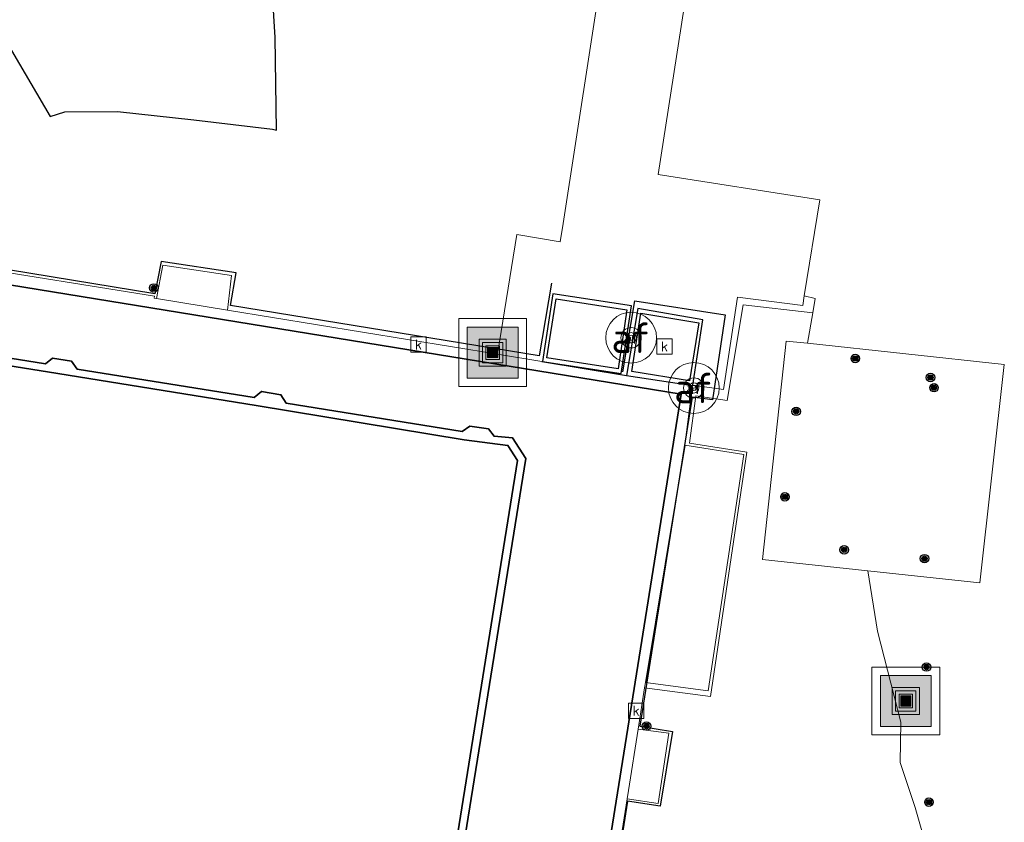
# Model space of a CAD drawing. Header units: metres. Extents: x 197147 to 199131, y 355511 to 356703.
# Tile 186 of 225: x 198532 to 198561, y 356106 to 356130. Entities that reach past the tile are written whole.
import ezdxf
from ezdxf.enums import TextEntityAlignment as Align

# ---------------------------------------------------------------- set-up
doc = ezdxf.new("R2010")
doc.units = ezdxf.units.M
for name, color, linetype, lineweight in [('B-WE-GK-KADEMUUR-G', 252, 'Continuous', 35), ('B-WE-GR-GRAS_KRUIDENRIJK-G', 252, 'Continuous', 18), ('B-WE-GR-GROENVOORZIENING-G', 252, 'Continuous', 18), ('B-WE-OG-BEBOUWING_OVERIG-G', 252, 'Continuous', 18), ('B-WE-OG-TERREIN_ERF-G', 252, 'Continuous', 18), ('B-WE-RI-GWA_KOLK-S', 252, 'Continuous', 25), ('B-WE-VH-ONVERHARD-G', 252, 'Continuous', 18), ('B-WE-VH-VERHARDING_BETON-G', 252, 'Continuous', 18), ('B-WE-VH-VERHARDING_BETONSTRAATSTEEN-G', 252, 'Continuous', 18), ('B-WE-VH-VERHARDING_OPEN-G', 252, 'Continuous', 18), ('B-WE-VH-VERHARDING_TEGEL-G', 252, 'Continuous', 18), ('B-WE-VW-AFSLUITPAAL-S', 253, 'Continuous', 25), ('B-WE-VW-AFSLUITPAAL-S @ 0.05', 253, 'Continuous', 25), ('B-WE-VW-AFSLUITPAAL-S @ 0.1', 253, 'Continuous', 25), ('B-WE-VW-AFSLUITPAAL-S @ 0.2', 253, 'Continuous', 25), ('B-WE-VW-AFSLUITPAAL-S @ 0.5 (1)', 253, 'Continuous', 25), ('B-WE-VW-AFSLUITPAAL-S @ 0.5 (2)', 253, 'Continuous', 25), ('X-XX-AL-ALGEMEEN-G', 7, 'Continuous', 18), ('X-XX-AL-ALGEMEEN-S', 7, 'Continuous', 25), ('X-XX-AL-ALGEMEEN-S @ 0.05', 7, 'Continuous', 25), ('X-XX-AL-ALGEMEEN-S @ 0.1', 7, 'Continuous', 25), ('X-XX-AL-ALGEMEEN-S @ 0.2', 7, 'Continuous', 25), ('X-XX-AL-ALGEMEEN-S @ 0.5 (1)', 7, 'Continuous', 25), ('X-XX-AL-ALGEMEEN-S @ 0.5 (2)', 7, 'Continuous', 25)]:
    doc.layers.add(name, color=color, linetype=linetype, lineweight=lineweight)
for name, color, linetype in [('B-WE-IE-MEUBILAIR_WEGMEUBILAIR-S', 252, 'Continuous'), ('B-WE-IE-MEUBILAIR_WEGMEUBILAIR-S @ 0.05', 252, 'Continuous'), ('B-WE-IE-MEUBILAIR_WEGMEUBILAIR-S @ 0.1', 252, 'Continuous'), ('B-WE-IE-MEUBILAIR_WEGMEUBILAIR-S @ 0.2', 252, 'Continuous'), ('B-WE-IE-MEUBILAIR_WEGMEUBILAIR-S @ 0.5 (1)', 252, 'Continuous'), ('B-WE-IE-MEUBILAIR_WEGMEUBILAIR-S @ 0.5 (2)', 252, 'Continuous'), ('B-WE-IE-TERREINAFSCHEIDING_KUNSTMATIG_HEKWERK-G', 252, 'IE-TERREINAFSCHEIDING-KUNSTMATIG'), ('B-WE-IE-TERREINAFSCHEIDING_KUNSTMATIG_MUUR-G', 252, 'IE-TERREINAFSCHEIDING-KUNSTMATIG-DICHT'), ('B-WE-OG-BEBOUWING_OVERIG-GV', 252, 'Continuous'), ('B-WE-VH-GOOT-G', 253, 'Continuous')]:
    doc.layers.add(name, color=color, linetype=linetype)
doc.styles.add('NLCS-ISO', font='NLCS-ISO.ttf')
doc.styles.add('NLCS-ISO-M-T18', font='NLCS-ISO.ttf', dxfattribs={"height": 1.8})
doc.linetypes.add('IE-TERREINAFSCHEIDING-KUNSTMATIG', pattern='A,4,[82,NLCS.SHX,S=0.75,R=90,X=0,Y=0],4,-2', length=10)
doc.linetypes.add('IE-TERREINAFSCHEIDING-KUNSTMATIG-DICHT', pattern='A,8,-1,[82,NLCS.SHX,S=0.75,R=90,X=0,Y=0],-1', length=10)

# ---------------------------------------------------------------- blocks, each defined once
blk = doc.blocks.new('SIE-WEG_AFVALBAK-SO')
at = {"linetype": 'ByBlock', "lineweight": 18}
h = blk.add_hatch(color=0, dxfattribs=at)
h.dxf.hatch_style = 1
h.paths.add_polyline_path([(-1.5, -1.5), (1.5, -1.5), (1.5, 1.5), (-1.5, 1.5)])
at = {"color": 0, "linetype": 'ByBlock', "lineweight": 18}
for points in [[(-2, -2), (2, -2), (2, 2), (-2, 2)], [(-1.5, -1.5), (1.5, -1.5), (1.5, 1.5), (-1.5, 1.5)]]:
    blk.add_lwpolyline(points, close=True, dxfattribs=at)
blk = doc.blocks.new('*U768')
at = {"layer": 'B-WE-IE-MEUBILAIR_WEGMEUBILAIR-S @ 0.05', "xscale": 0.05, "yscale": 0.05, "zscale": 0.05}
blk.add_blockref('SIE-WEG_AFVALBAK-SO', (198557.722, 356109.469), dxfattribs=at)
at = {"layer": 'B-WE-IE-MEUBILAIR_WEGMEUBILAIR-S @ 0.1', "xscale": 0.1, "yscale": 0.1, "zscale": 0.1}
blk.add_blockref('SIE-WEG_AFVALBAK-SO', (198557.722, 356109.469), dxfattribs=at)
at = {"layer": 'B-WE-IE-MEUBILAIR_WEGMEUBILAIR-S @ 0.2', "xscale": 0.2, "yscale": 0.2, "zscale": 0.2}
blk.add_blockref('SIE-WEG_AFVALBAK-SO', (198557.722, 356109.469), dxfattribs=at)
at = {"layer": 'B-WE-IE-MEUBILAIR_WEGMEUBILAIR-S @ 0.5 (1)', "xscale": 0.5, "yscale": 0.5, "zscale": 0.5}
blk.add_blockref('SIE-WEG_AFVALBAK-SO', (198557.722, 356109.469), dxfattribs=at)
at = {"layer": 'B-WE-IE-MEUBILAIR_WEGMEUBILAIR-S @ 0.5 (2)', "xscale": 0.5, "yscale": 0.5, "zscale": 0.5}
blk.add_blockref('SIE-WEG_AFVALBAK-SO', (198557.722, 356109.469), dxfattribs=at)
blk = doc.blocks.new('*U780')
at = {"layer": 'B-WE-IE-MEUBILAIR_WEGMEUBILAIR-S @ 0.05', "xscale": 0.05, "yscale": 0.05, "zscale": 0.05}
blk.add_blockref('SIE-WEG_AFVALBAK-SO', (198545.532, 356119.745), dxfattribs=at)
at = {"layer": 'B-WE-IE-MEUBILAIR_WEGMEUBILAIR-S @ 0.1', "xscale": 0.1, "yscale": 0.1, "zscale": 0.1}
blk.add_blockref('SIE-WEG_AFVALBAK-SO', (198545.532, 356119.745), dxfattribs=at)
at = {"layer": 'B-WE-IE-MEUBILAIR_WEGMEUBILAIR-S @ 0.2', "xscale": 0.2, "yscale": 0.2, "zscale": 0.2}
blk.add_blockref('SIE-WEG_AFVALBAK-SO', (198545.532, 356119.745), dxfattribs=at)
at = {"layer": 'B-WE-IE-MEUBILAIR_WEGMEUBILAIR-S @ 0.5 (1)', "xscale": 0.5, "yscale": 0.5, "zscale": 0.5}
blk.add_blockref('SIE-WEG_AFVALBAK-SO', (198545.532, 356119.745), dxfattribs=at)
at = {"layer": 'B-WE-IE-MEUBILAIR_WEGMEUBILAIR-S @ 0.5 (2)', "xscale": 0.5, "yscale": 0.5, "zscale": 0.5}
blk.add_blockref('SIE-WEG_AFVALBAK-SO', (198545.532, 356119.745), dxfattribs=at)
blk = doc.blocks.new('SVW-AFSLUITPAAL-SO')
at = {"lineweight": 18}
blk.add_circle((0, 0), 1.5, dxfattribs=at)
at = {"lineweight": 18, "style": 'NLCS-ISO'}
blk.add_text('af', height=1.8, dxfattribs=at).set_placement((0, 0), align=Align.MIDDLE_CENTER)
blk = doc.blocks.new('*U1007')
at = {"layer": 'B-WE-VW-AFSLUITPAAL-S @ 0.05', "xscale": 0.05, "yscale": 0.05, "zscale": 0.05}
blk.add_blockref('SVW-AFSLUITPAAL-SO', (198551.467, 356118.701), dxfattribs=at)
at = {"layer": 'B-WE-VW-AFSLUITPAAL-S @ 0.1', "xscale": 0.1, "yscale": 0.1, "zscale": 0.1}
blk.add_blockref('SVW-AFSLUITPAAL-SO', (198551.467, 356118.701), dxfattribs=at)
at = {"layer": 'B-WE-VW-AFSLUITPAAL-S @ 0.2', "xscale": 0.2, "yscale": 0.2, "zscale": 0.2}
blk.add_blockref('SVW-AFSLUITPAAL-SO', (198551.467, 356118.701), dxfattribs=at)
at = {"layer": 'B-WE-VW-AFSLUITPAAL-S @ 0.5 (1)', "xscale": 0.5, "yscale": 0.5, "zscale": 0.5}
blk.add_blockref('SVW-AFSLUITPAAL-SO', (198551.467, 356118.701), dxfattribs=at)
at = {"layer": 'B-WE-VW-AFSLUITPAAL-S @ 0.5 (2)', "xscale": 0.5, "yscale": 0.5, "zscale": 0.5}
blk.add_blockref('SVW-AFSLUITPAAL-SO', (198551.467, 356118.701), dxfattribs=at)
blk = doc.blocks.new('*U1036')
at = {"layer": 'B-WE-VW-AFSLUITPAAL-S @ 0.05', "xscale": 0.05, "yscale": 0.05, "zscale": 0.05}
blk.add_blockref('SVW-AFSLUITPAAL-SO', (198549.617, 356120.183), dxfattribs=at)
at = {"layer": 'B-WE-VW-AFSLUITPAAL-S @ 0.1', "xscale": 0.1, "yscale": 0.1, "zscale": 0.1}
blk.add_blockref('SVW-AFSLUITPAAL-SO', (198549.617, 356120.183), dxfattribs=at)
at = {"layer": 'B-WE-VW-AFSLUITPAAL-S @ 0.2', "xscale": 0.2, "yscale": 0.2, "zscale": 0.2}
blk.add_blockref('SVW-AFSLUITPAAL-SO', (198549.617, 356120.183), dxfattribs=at)
at = {"layer": 'B-WE-VW-AFSLUITPAAL-S @ 0.5 (1)', "xscale": 0.5, "yscale": 0.5, "zscale": 0.5}
blk.add_blockref('SVW-AFSLUITPAAL-SO', (198549.617, 356120.183), dxfattribs=at)
at = {"layer": 'B-WE-VW-AFSLUITPAAL-S @ 0.5 (2)', "xscale": 0.5, "yscale": 0.5, "zscale": 0.5}
blk.add_blockref('SVW-AFSLUITPAAL-SO', (198549.617, 356120.183), dxfattribs=at)
blk = doc.blocks.new('BGT-KOLK-SO')
at = {"color": 0, "linetype": 'ByBlock', "lineweight": 18}
blk.add_lwpolyline([(-0.045, -0.045), (0.045, -0.045), (0.045, 0.045), (-0.045, 0.045)], close=True, dxfattribs=at)
at = {"color": 0, "linetype": 'ByBlock', "lineweight": 18, "style": 'NLCS-ISO-M-T18'}
blk.add_text('k', height=0.06, dxfattribs=at).set_placement((0, 0), align=Align.MIDDLE_CENTER)
blk = doc.blocks.new('SIE-WEG_AFVALBAK_TYPE_01')
for radius in [0.25, 0.156]:
    blk.add_circle((0, 0), radius)
blk = doc.blocks.new('*U1339')
at = {"layer": 'X-XX-AL-ALGEMEEN-S @ 0.05', "xscale": 0.05, "yscale": 0.05, "zscale": 0.05}
blk.add_blockref('SIE-WEG_AFVALBAK_TYPE_01', (198558.334, 356110.472), dxfattribs=at)
at = {"layer": 'X-XX-AL-ALGEMEEN-S @ 0.1', "xscale": 0.1, "yscale": 0.1, "zscale": 0.1}
blk.add_blockref('SIE-WEG_AFVALBAK_TYPE_01', (198558.334, 356110.472), dxfattribs=at)
at = {"layer": 'X-XX-AL-ALGEMEEN-S @ 0.2', "xscale": 0.2, "yscale": 0.2, "zscale": 0.2}
blk.add_blockref('SIE-WEG_AFVALBAK_TYPE_01', (198558.334, 356110.472), dxfattribs=at)
at = {"layer": 'X-XX-AL-ALGEMEEN-S @ 0.5 (1)', "xscale": 0.5, "yscale": 0.5, "zscale": 0.5}
blk.add_blockref('SIE-WEG_AFVALBAK_TYPE_01', (198558.334, 356110.472), dxfattribs=at)
at = {"layer": 'X-XX-AL-ALGEMEEN-S @ 0.5 (2)', "xscale": 0.5, "yscale": 0.5, "zscale": 0.5}
blk.add_blockref('SIE-WEG_AFVALBAK_TYPE_01', (198558.334, 356110.472), dxfattribs=at)
blk = doc.blocks.new('*U1340')
at = {"layer": 'X-XX-AL-ALGEMEEN-S @ 0.05', "xscale": 0.05, "yscale": 0.05, "zscale": 0.05}
blk.add_blockref('SIE-WEG_AFVALBAK_TYPE_01', (198558.449, 356119.009), dxfattribs=at)
at = {"layer": 'X-XX-AL-ALGEMEEN-S @ 0.1', "xscale": 0.1, "yscale": 0.1, "zscale": 0.1}
blk.add_blockref('SIE-WEG_AFVALBAK_TYPE_01', (198558.449, 356119.009), dxfattribs=at)
at = {"layer": 'X-XX-AL-ALGEMEEN-S @ 0.2', "xscale": 0.2, "yscale": 0.2, "zscale": 0.2}
blk.add_blockref('SIE-WEG_AFVALBAK_TYPE_01', (198558.449, 356119.009), dxfattribs=at)
at = {"layer": 'X-XX-AL-ALGEMEEN-S @ 0.5 (1)', "xscale": 0.5, "yscale": 0.5, "zscale": 0.5}
blk.add_blockref('SIE-WEG_AFVALBAK_TYPE_01', (198558.449, 356119.009), dxfattribs=at)
at = {"layer": 'X-XX-AL-ALGEMEEN-S @ 0.5 (2)', "xscale": 0.5, "yscale": 0.5, "zscale": 0.5}
blk.add_blockref('SIE-WEG_AFVALBAK_TYPE_01', (198558.449, 356119.009), dxfattribs=at)
blk = doc.blocks.new('*U1343')
at = {"layer": 'X-XX-AL-ALGEMEEN-S @ 0.05', "xscale": 0.05, "yscale": 0.05, "zscale": 0.05}
blk.add_blockref('SIE-WEG_AFVALBAK_TYPE_01', (198558.274, 356113.67), dxfattribs=at)
at = {"layer": 'X-XX-AL-ALGEMEEN-S @ 0.1', "xscale": 0.1, "yscale": 0.1, "zscale": 0.1}
blk.add_blockref('SIE-WEG_AFVALBAK_TYPE_01', (198558.274, 356113.67), dxfattribs=at)
at = {"layer": 'X-XX-AL-ALGEMEEN-S @ 0.2', "xscale": 0.2, "yscale": 0.2, "zscale": 0.2}
blk.add_blockref('SIE-WEG_AFVALBAK_TYPE_01', (198558.274, 356113.67), dxfattribs=at)
at = {"layer": 'X-XX-AL-ALGEMEEN-S @ 0.5 (1)', "xscale": 0.5, "yscale": 0.5, "zscale": 0.5}
blk.add_blockref('SIE-WEG_AFVALBAK_TYPE_01', (198558.274, 356113.67), dxfattribs=at)
at = {"layer": 'X-XX-AL-ALGEMEEN-S @ 0.5 (2)', "xscale": 0.5, "yscale": 0.5, "zscale": 0.5}
blk.add_blockref('SIE-WEG_AFVALBAK_TYPE_01', (198558.274, 356113.67), dxfattribs=at)
blk = doc.blocks.new('*U1347')
at = {"layer": 'X-XX-AL-ALGEMEEN-S @ 0.05', "xscale": 0.05, "yscale": 0.05, "zscale": 0.05}
blk.add_blockref('SIE-WEG_AFVALBAK_TYPE_01', (198556.23, 356119.571), dxfattribs=at)
at = {"layer": 'X-XX-AL-ALGEMEEN-S @ 0.1', "xscale": 0.1, "yscale": 0.1, "zscale": 0.1}
blk.add_blockref('SIE-WEG_AFVALBAK_TYPE_01', (198556.23, 356119.571), dxfattribs=at)
at = {"layer": 'X-XX-AL-ALGEMEEN-S @ 0.2', "xscale": 0.2, "yscale": 0.2, "zscale": 0.2}
blk.add_blockref('SIE-WEG_AFVALBAK_TYPE_01', (198556.23, 356119.571), dxfattribs=at)
at = {"layer": 'X-XX-AL-ALGEMEEN-S @ 0.5 (1)', "xscale": 0.5, "yscale": 0.5, "zscale": 0.5}
blk.add_blockref('SIE-WEG_AFVALBAK_TYPE_01', (198556.23, 356119.571), dxfattribs=at)
at = {"layer": 'X-XX-AL-ALGEMEEN-S @ 0.5 (2)', "xscale": 0.5, "yscale": 0.5, "zscale": 0.5}
blk.add_blockref('SIE-WEG_AFVALBAK_TYPE_01', (198556.23, 356119.571), dxfattribs=at)
blk = doc.blocks.new('*U1348')
at = {"layer": 'X-XX-AL-ALGEMEEN-S @ 0.05', "xscale": 0.05, "yscale": 0.05, "zscale": 0.05}
blk.add_blockref('SIE-WEG_AFVALBAK_TYPE_01', (198558.405, 356106.488), dxfattribs=at)
at = {"layer": 'X-XX-AL-ALGEMEEN-S @ 0.1', "xscale": 0.1, "yscale": 0.1, "zscale": 0.1}
blk.add_blockref('SIE-WEG_AFVALBAK_TYPE_01', (198558.405, 356106.488), dxfattribs=at)
at = {"layer": 'X-XX-AL-ALGEMEEN-S @ 0.2', "xscale": 0.2, "yscale": 0.2, "zscale": 0.2}
blk.add_blockref('SIE-WEG_AFVALBAK_TYPE_01', (198558.405, 356106.488), dxfattribs=at)
at = {"layer": 'X-XX-AL-ALGEMEEN-S @ 0.5 (1)', "xscale": 0.5, "yscale": 0.5, "zscale": 0.5}
blk.add_blockref('SIE-WEG_AFVALBAK_TYPE_01', (198558.405, 356106.488), dxfattribs=at)
at = {"layer": 'X-XX-AL-ALGEMEEN-S @ 0.5 (2)', "xscale": 0.5, "yscale": 0.5, "zscale": 0.5}
blk.add_blockref('SIE-WEG_AFVALBAK_TYPE_01', (198558.405, 356106.488), dxfattribs=at)
blk = doc.blocks.new('*U1354')
at = {"layer": 'X-XX-AL-ALGEMEEN-S @ 0.05', "xscale": 0.05, "yscale": 0.05, "zscale": 0.05}
blk.add_blockref('SIE-WEG_AFVALBAK_TYPE_01', (198554.155, 356115.49), dxfattribs=at)
at = {"layer": 'X-XX-AL-ALGEMEEN-S @ 0.1', "xscale": 0.1, "yscale": 0.1, "zscale": 0.1}
blk.add_blockref('SIE-WEG_AFVALBAK_TYPE_01', (198554.155, 356115.49), dxfattribs=at)
at = {"layer": 'X-XX-AL-ALGEMEEN-S @ 0.2', "xscale": 0.2, "yscale": 0.2, "zscale": 0.2}
blk.add_blockref('SIE-WEG_AFVALBAK_TYPE_01', (198554.155, 356115.49), dxfattribs=at)
at = {"layer": 'X-XX-AL-ALGEMEEN-S @ 0.5 (1)', "xscale": 0.5, "yscale": 0.5, "zscale": 0.5}
blk.add_blockref('SIE-WEG_AFVALBAK_TYPE_01', (198554.155, 356115.49), dxfattribs=at)
at = {"layer": 'X-XX-AL-ALGEMEEN-S @ 0.5 (2)', "xscale": 0.5, "yscale": 0.5, "zscale": 0.5}
blk.add_blockref('SIE-WEG_AFVALBAK_TYPE_01', (198554.155, 356115.49), dxfattribs=at)
blk = doc.blocks.new('*U1355')
at = {"layer": 'X-XX-AL-ALGEMEEN-S @ 0.05', "xscale": 0.05, "yscale": 0.05, "zscale": 0.05}
blk.add_blockref('SIE-WEG_AFVALBAK_TYPE_01', (198554.487, 356118.011), dxfattribs=at)
at = {"layer": 'X-XX-AL-ALGEMEEN-S @ 0.1', "xscale": 0.1, "yscale": 0.1, "zscale": 0.1}
blk.add_blockref('SIE-WEG_AFVALBAK_TYPE_01', (198554.487, 356118.011), dxfattribs=at)
at = {"layer": 'X-XX-AL-ALGEMEEN-S @ 0.2', "xscale": 0.2, "yscale": 0.2, "zscale": 0.2}
blk.add_blockref('SIE-WEG_AFVALBAK_TYPE_01', (198554.487, 356118.011), dxfattribs=at)
at = {"layer": 'X-XX-AL-ALGEMEEN-S @ 0.5 (1)', "xscale": 0.5, "yscale": 0.5, "zscale": 0.5}
blk.add_blockref('SIE-WEG_AFVALBAK_TYPE_01', (198554.487, 356118.011), dxfattribs=at)
at = {"layer": 'X-XX-AL-ALGEMEEN-S @ 0.5 (2)', "xscale": 0.5, "yscale": 0.5, "zscale": 0.5}
blk.add_blockref('SIE-WEG_AFVALBAK_TYPE_01', (198554.487, 356118.011), dxfattribs=at)
blk = doc.blocks.new('*U1365')
at = {"layer": 'X-XX-AL-ALGEMEEN-S @ 0.05', "xscale": 0.05, "yscale": 0.05, "zscale": 0.05}
blk.add_blockref('SIE-WEG_AFVALBAK_TYPE_01', (198558.554, 356118.71), dxfattribs=at)
at = {"layer": 'X-XX-AL-ALGEMEEN-S @ 0.1', "xscale": 0.1, "yscale": 0.1, "zscale": 0.1}
blk.add_blockref('SIE-WEG_AFVALBAK_TYPE_01', (198558.554, 356118.71), dxfattribs=at)
at = {"layer": 'X-XX-AL-ALGEMEEN-S @ 0.2', "xscale": 0.2, "yscale": 0.2, "zscale": 0.2}
blk.add_blockref('SIE-WEG_AFVALBAK_TYPE_01', (198558.554, 356118.71), dxfattribs=at)
at = {"layer": 'X-XX-AL-ALGEMEEN-S @ 0.5 (1)', "xscale": 0.5, "yscale": 0.5, "zscale": 0.5}
blk.add_blockref('SIE-WEG_AFVALBAK_TYPE_01', (198558.554, 356118.71), dxfattribs=at)
at = {"layer": 'X-XX-AL-ALGEMEEN-S @ 0.5 (2)', "xscale": 0.5, "yscale": 0.5, "zscale": 0.5}
blk.add_blockref('SIE-WEG_AFVALBAK_TYPE_01', (198558.554, 356118.71), dxfattribs=at)
blk = doc.blocks.new('*U1368')
at = {"layer": 'X-XX-AL-ALGEMEEN-S @ 0.05', "xscale": 0.05, "yscale": 0.05, "zscale": 0.05}
blk.add_blockref('SIE-WEG_AFVALBAK_TYPE_01', (198555.904, 356113.93), dxfattribs=at)
at = {"layer": 'X-XX-AL-ALGEMEEN-S @ 0.1', "xscale": 0.1, "yscale": 0.1, "zscale": 0.1}
blk.add_blockref('SIE-WEG_AFVALBAK_TYPE_01', (198555.904, 356113.93), dxfattribs=at)
at = {"layer": 'X-XX-AL-ALGEMEEN-S @ 0.2', "xscale": 0.2, "yscale": 0.2, "zscale": 0.2}
blk.add_blockref('SIE-WEG_AFVALBAK_TYPE_01', (198555.904, 356113.93), dxfattribs=at)
at = {"layer": 'X-XX-AL-ALGEMEEN-S @ 0.5 (1)', "xscale": 0.5, "yscale": 0.5, "zscale": 0.5}
blk.add_blockref('SIE-WEG_AFVALBAK_TYPE_01', (198555.904, 356113.93), dxfattribs=at)
at = {"layer": 'X-XX-AL-ALGEMEEN-S @ 0.5 (2)', "xscale": 0.5, "yscale": 0.5, "zscale": 0.5}
blk.add_blockref('SIE-WEG_AFVALBAK_TYPE_01', (198555.904, 356113.93), dxfattribs=at)
blk = doc.blocks.new('*U1373')
at = {"layer": 'X-XX-AL-ALGEMEEN-S @ 0.05', "xscale": 0.05, "yscale": 0.05, "zscale": 0.05}
blk.add_blockref('SIE-WEG_AFVALBAK_TYPE_01', (198550.07, 356108.732), dxfattribs=at)
at = {"layer": 'X-XX-AL-ALGEMEEN-S @ 0.1', "xscale": 0.1, "yscale": 0.1, "zscale": 0.1}
blk.add_blockref('SIE-WEG_AFVALBAK_TYPE_01', (198550.07, 356108.732), dxfattribs=at)
at = {"layer": 'X-XX-AL-ALGEMEEN-S @ 0.2', "xscale": 0.2, "yscale": 0.2, "zscale": 0.2}
blk.add_blockref('SIE-WEG_AFVALBAK_TYPE_01', (198550.07, 356108.732), dxfattribs=at)
at = {"layer": 'X-XX-AL-ALGEMEEN-S @ 0.5 (1)', "xscale": 0.5, "yscale": 0.5, "zscale": 0.5}
blk.add_blockref('SIE-WEG_AFVALBAK_TYPE_01', (198550.07, 356108.732), dxfattribs=at)
at = {"layer": 'X-XX-AL-ALGEMEEN-S @ 0.5 (2)', "xscale": 0.5, "yscale": 0.5, "zscale": 0.5}
blk.add_blockref('SIE-WEG_AFVALBAK_TYPE_01', (198550.07, 356108.732), dxfattribs=at)
blk = doc.blocks.new('*U1378')
at = {"layer": 'X-XX-AL-ALGEMEEN-S @ 0.05', "xscale": 0.05, "yscale": 0.05, "zscale": 0.05}
blk.add_blockref('SIE-WEG_AFVALBAK_TYPE_01', (198535.538, 356121.651), dxfattribs=at)
at = {"layer": 'X-XX-AL-ALGEMEEN-S @ 0.1', "xscale": 0.1, "yscale": 0.1, "zscale": 0.1}
blk.add_blockref('SIE-WEG_AFVALBAK_TYPE_01', (198535.538, 356121.651), dxfattribs=at)
at = {"layer": 'X-XX-AL-ALGEMEEN-S @ 0.2', "xscale": 0.2, "yscale": 0.2, "zscale": 0.2}
blk.add_blockref('SIE-WEG_AFVALBAK_TYPE_01', (198535.538, 356121.651), dxfattribs=at)
at = {"layer": 'X-XX-AL-ALGEMEEN-S @ 0.5 (1)', "xscale": 0.5, "yscale": 0.5, "zscale": 0.5}
blk.add_blockref('SIE-WEG_AFVALBAK_TYPE_01', (198535.538, 356121.651), dxfattribs=at)
at = {"layer": 'X-XX-AL-ALGEMEEN-S @ 0.5 (2)', "xscale": 0.5, "yscale": 0.5, "zscale": 0.5}
blk.add_blockref('SIE-WEG_AFVALBAK_TYPE_01', (198535.538, 356121.651), dxfattribs=at)

msp = doc.modelspace()

# ---------------------------------------------------------------- linework, layer by layer
at = {"layer": 'B-WE-GK-KADEMUUR-G', "ltscale": 0.2, "flags": 128}
for points in [[(198544.057, 356101.338), (198546.51, 356116.618), (198546.114, 356117.227), (198545.574, 356117.279), (198545.406, 356117.498), (198544.858, 356117.576), (198544.636, 356117.418), (198539.437, 356118.258), (198539.286, 356118.499), (198538.717, 356118.598), (198538.497, 356118.425), (198533.277, 356119.253), (198533.106, 356119.496), (198532.551, 356119.58), (198532.34, 356119.416), (198527.104, 356120.251)], [(198526.968, 356120.04), (198532.402, 356119.173), (198538.56, 356118.182), (198544.692, 356117.176), (198545.982, 356117.009), (198546.269, 356116.567), (198543.845, 356101.47)]]:
    msp.add_lwpolyline(points, dxfattribs=at)
at = {"layer": 'B-WE-GR-GRAS_KRUIDENRIJK-G', "ltscale": 0.2, "flags": 128}
msp.add_lwpolyline([(198529.906, 356122.315), (198535.557, 356121.404), (198535.548, 356121.345), (198535.611, 356121.335), (198535.799, 356122.322), (198537.832, 356122.019), (198537.711, 356120.992), (198545.676, 356119.694), (198546.246, 356123.227), (198547.527, 356123.012), (198547.611, 356123.553), (198547.611, 356123.553), (198552.013, 356152.068), (198548.78, 356153.316), (198553.392, 356165.479), (198535.688, 356172.233), (198518.535, 356148.326)], dxfattribs=at)
at = {"layer": 'B-WE-GR-GROENVOORZIENING-G', "ltscale": 0.2, "flags": 128}
msp.add_lwpolyline([(198558.444, 356104.789), (198558.001, 356106.334), (198557.557, 356107.66), (198557.579, 356108.844), (198556.889, 356111.53), (198556.601, 356113.313), (198553.496, 356113.647), (198554.192, 356120.085), (198554.819, 356120.018), (198554.978, 356120.915), (198554.978, 356120.915), (198552.923, 356121.156), (198552.447, 356118.331), (198551.524, 356118.467), (198551.34, 356117.073), (198553.027, 356116.807), (198551.961, 356109.608), (198551.134, 356109.716), (198550.016, 356109.863), (198549.824, 356108.644), (198550.733, 356108.522), (198550.414, 356106.45), (198549.498, 356106.585), (198548.526, 356100.429)], dxfattribs=at)
at = {"layer": 'B-WE-IE-TERREINAFSCHEIDING_KUNSTMATIG_HEKWERK-G', "ltscale": 0.2, "flags": 128}
for points in [[(198547.271, 356121.791), (198546.909, 356119.645), (198537.796, 356121.137), (198537.963, 356122.093), (198535.751, 356122.427), (198535.568, 356121.477), (198519.063, 356124.184), (198519.159, 356124.926), (198518.416, 356125.087)], [(198549.377, 356119.175), (198549.728, 356121.267), (198552.396, 356120.861), (198552.023, 356118.348), (198551.42, 356118.434), (198549.872, 356108.729), (198550.841, 356108.569), (198550.476, 356106.367), (198549.512, 356106.518), (198548.581, 356100.58), (198553.176, 356099.872), (198556.44, 356095.905), (198554.865, 356086.231), (198551.238, 356083.622)]]:
    msp.add_lwpolyline(points, dxfattribs=at)
at = {"layer": 'B-WE-IE-TERREINAFSCHEIDING_KUNSTMATIG_MUUR-G', "ltscale": 0.2, "flags": 128}
for points in [[(198549.63, 356121.12), (198547.312, 356121.474), (198547.008, 356119.478), (198549.322, 356119.127), (198549.63, 356121.12)], [(198547.406, 356121.33), (198549.489, 356121.004), (198549.239, 356119.263), (198547.135, 356119.589), (198547.406, 356121.33)], [(198549.48, 356119.07), (198551.433, 356118.778), (198551.434, 356118.787), (198551.73, 356120.714), (198549.82, 356121.048), (198549.48, 356119.07)], [(198549.637, 356119.191), (198549.908, 356120.911), (198551.615, 356120.624), (198551.341, 356118.908), (198549.637, 356119.191)]]:
    msp.add_lwpolyline(points, close=True, dxfattribs=at)
at = {"layer": 'B-WE-OG-BEBOUWING_OVERIG-G', "ltscale": 0.2, "flags": 128}
msp.add_lwpolyline([(198543.845, 356101.47), (198546.269, 356116.567), (198545.982, 356117.009), (198544.692, 356117.176), (198538.56, 356118.182), (198532.402, 356119.173), (198526.968, 356120.04)], dxfattribs=at)
at = {"layer": 'B-WE-OG-BEBOUWING_OVERIG-GV', "flags": 128}
for points in [[(198530.425, 356130.208), (198532.479, 356126.703), (198532.913, 356126.847), (198534.461, 356126.853), (198536.719, 356126.609), (198539.036, 356126.337), (198539.159, 356126.307), (198539.113, 356129.031), (198538.96, 356131.599), (198538.485, 356134.402), (198537.702, 356136.8), (198536.137, 356139.131), (198534.262, 356141.264), (198532.299, 356143.076), (198530.394, 356144.9)], [(198512.496, 356102.904), (198536.523, 356099.029), (198536.075, 356096.267), (198534.539, 356086.593), (198551, 356083.914), (198554.447, 356086.501), (198555.918, 356095.698), (198552.953, 356099.416), (198548.162, 356100.178), (198551.091, 356118.518), (198518.155, 356123.872)], [(198527.104, 356120.251), (198532.34, 356119.416), (198532.551, 356119.58), (198533.106, 356119.496), (198533.277, 356119.253), (198538.497, 356118.425), (198538.717, 356118.598), (198539.286, 356118.499), (198539.437, 356118.258), (198544.636, 356117.418), (198544.858, 356117.576), (198545.406, 356117.498), (198545.574, 356117.279), (198546.114, 356117.227), (198546.51, 356116.618), (198544.057, 356101.338)]]:
    msp.add_lwpolyline(points, dxfattribs=at)
at = {"layer": 'B-WE-OG-TERREIN_ERF-G', "ltscale": 0.2, "flags": 128}
msp.add_lwpolyline([(198554.48, 356151.135), (198550.413, 356124.993), (198555.186, 356124.247), (198554.726, 356121.422), (198555.052, 356121.335), (198554.978, 356120.915), (198554.819, 356120.018), (198560.628, 356119.397), (198559.906, 356112.958), (198556.601, 356113.313), (198556.889, 356111.53), (198557.579, 356108.844), (198557.557, 356107.66), (198558.001, 356106.334), (198558.444, 356104.789)], dxfattribs=at)
at = {"layer": 'B-WE-VH-GOOT-G', "ltscale": 0.2, "flags": 128}
for points in [[(198518.251, 356124.753), (198518.155, 356123.872), (198551.091, 356118.518), (198548.162, 356100.178), (198552.953, 356099.416), (198555.918, 356095.698), (198554.447, 356086.501), (198551, 356083.914), (198534.539, 356086.593), (198536.075, 356096.267), (198536.523, 356099.029), (198512.496, 356102.904), (198512.376, 356102.03), (198505.455, 356103.149), (198505.394, 356102.83)], [(198546.982, 356119.481), (198549.48, 356119.07)], [(198551.201, 356117.017), (198550.04, 356110.016)]]:
    msp.add_lwpolyline(points, dxfattribs=at)
at = {"layer": 'B-WE-VH-ONVERHARD-G', "ltscale": 0.2, "flags": 128}
msp.add_lwpolyline([(198554.978, 356120.915), (198555.052, 356121.335), (198554.726, 356121.422), (198554.679, 356121.136), (198552.759, 356121.38), (198552.34, 356118.661), (198551.434, 356118.787), (198551.433, 356118.778), (198551.201, 356117.017), (198552.941, 356116.744), (198551.893, 356109.768), (198550.04, 356110.016), (198550.016, 356109.863), (198551.134, 356109.716), (198551.961, 356109.608), (198553.027, 356116.807), (198551.34, 356117.073), (198551.524, 356118.467), (198552.447, 356118.331), (198552.923, 356121.156), (198554.978, 356120.915)], close=True, dxfattribs=at)
at = {"layer": 'B-WE-VH-VERHARDING_BETON-G', "ltscale": 0.2, "flags": 128}
for points in [[(198547.406, 356121.33), (198547.135, 356119.589), (198549.239, 356119.263), (198549.489, 356121.004), (198547.406, 356121.33)], [(198549.637, 356119.191), (198551.341, 356118.908), (198551.615, 356120.624), (198549.908, 356120.911), (198549.637, 356119.191)]]:
    msp.add_lwpolyline(points, close=True, dxfattribs=at)
at = {"layer": 'B-WE-VH-VERHARDING_BETONSTRAATSTEEN-G', "ltscale": 0.2, "flags": 128}
msp.add_lwpolyline([(198552.013, 356152.068), (198547.611, 356123.553), (198547.527, 356123.012), (198546.246, 356123.227), (198545.676, 356119.694), (198546.982, 356119.481), (198549.48, 356119.07), (198549.82, 356121.048), (198551.73, 356120.714), (198551.434, 356118.787), (198552.34, 356118.661), (198552.759, 356121.38), (198554.679, 356121.136), (198554.726, 356121.422), (198555.186, 356124.247), (198550.413, 356124.993), (198554.48, 356151.135)], dxfattribs=at)
msp.add_lwpolyline([(198549.63, 356121.12), (198549.322, 356119.127), (198547.008, 356119.478), (198547.312, 356121.474), (198549.63, 356121.12)], close=True, dxfattribs=at)
at = {"layer": 'B-WE-VH-VERHARDING_OPEN-G', "ltscale": 0.2, "flags": 128}
for points in [[(198518.155, 356123.872), (198551.091, 356118.518), (198548.162, 356100.178), (198552.953, 356099.416), (198555.918, 356095.698), (198554.447, 356086.501), (198551, 356083.914), (198534.539, 356086.593), (198536.075, 356096.267), (198536.523, 356099.029), (198512.496, 356102.904)], [(198548.526, 356100.429), (198549.498, 356106.585), (198549.537, 356106.83), (198549.824, 356108.644), (198550.016, 356109.863), (198550.04, 356110.016), (198551.201, 356117.017), (198551.201, 356117.017), (198551.433, 356118.778), (198549.48, 356119.07), (198546.982, 356119.481), (198545.676, 356119.694), (198537.711, 356120.992), (198535.611, 356121.335), (198535.548, 356121.345), (198535.557, 356121.404), (198529.906, 356122.315)]]:
    msp.add_lwpolyline(points, dxfattribs=at)
for points in [[(198535.611, 356121.335), (198537.711, 356120.992), (198537.832, 356122.019), (198535.799, 356122.322), (198535.611, 356121.335)], [(198554.819, 356120.018), (198554.192, 356120.085), (198553.496, 356113.647), (198556.601, 356113.313), (198559.906, 356112.958), (198560.628, 356119.397), (198554.819, 356120.018)], [(198551.201, 356117.017), (198550.04, 356110.016), (198551.893, 356109.768), (198552.941, 356116.744), (198551.201, 356117.017)], [(198549.824, 356108.644), (198549.537, 356106.83), (198549.498, 356106.585), (198550.414, 356106.45), (198550.733, 356108.522), (198549.824, 356108.644)]]:
    msp.add_lwpolyline(points, close=True, dxfattribs=at)
at = {"layer": 'B-WE-VH-VERHARDING_TEGEL-G', "ltscale": 0.2, "flags": 128}
for points in [[(198512.496, 356102.904), (198536.523, 356099.029), (198536.075, 356096.267), (198534.539, 356086.593), (198551, 356083.914), (198554.447, 356086.501), (198555.918, 356095.698), (198552.953, 356099.416), (198548.162, 356100.178), (198551.091, 356118.518), (198518.155, 356123.872)], [(198527.104, 356120.251), (198532.34, 356119.416), (198532.551, 356119.58), (198533.106, 356119.496), (198533.277, 356119.253), (198538.497, 356118.425), (198538.717, 356118.598), (198539.286, 356118.499), (198539.437, 356118.258), (198544.636, 356117.418), (198544.858, 356117.576), (198545.406, 356117.498), (198545.574, 356117.279), (198546.114, 356117.227), (198546.51, 356116.618), (198544.057, 356101.338)]]:
    msp.add_lwpolyline(points, dxfattribs=at)
at = {"layer": 'X-XX-AL-ALGEMEEN-G', "ltscale": 0.2, "flags": 128}
msp.add_lwpolyline([(198554.978, 356120.915), (198555.052, 356121.335), (198554.726, 356121.422), (198554.679, 356121.136), (198552.759, 356121.38), (198552.34, 356118.661), (198551.434, 356118.787), (198551.433, 356118.778), (198551.201, 356117.017), (198552.941, 356116.744), (198551.893, 356109.768), (198550.04, 356110.016), (198550.016, 356109.863), (198551.134, 356109.716), (198551.961, 356109.608), (198553.027, 356116.807), (198551.34, 356117.073), (198551.524, 356118.467), (198552.447, 356118.331), (198552.923, 356121.156), (198554.978, 356120.915)], close=True, dxfattribs=at)

# ---------------------------------------------------------------- block references
at = {"layer": 'B-WE-IE-MEUBILAIR_WEGMEUBILAIR-S'}
for name in ['*U780', '*U768']:
    msp.add_blockref(name, (0, 0), dxfattribs=at)
at = {"layer": 'B-WE-RI-GWA_KOLK-S', "xscale": 5, "yscale": 5, "zscale": 5}
for p in [(198543.344, 356119.981), (198550.603, 356119.924), (198549.765, 356109.183)]:
    msp.add_blockref('BGT-KOLK-SO', p, dxfattribs=at)
at = {"layer": 'B-WE-VW-AFSLUITPAAL-S'}
for name in ['*U1036', '*U1007']:
    msp.add_blockref(name, (0, 0), dxfattribs=at)
at = {"layer": 'X-XX-AL-ALGEMEEN-S'}
for name in ['*U1378', '*U1347', '*U1340', '*U1365', '*U1355', '*U1354', '*U1368', '*U1343', '*U1339', '*U1373', '*U1348']:
    msp.add_blockref(name, (0, 0), dxfattribs=at)

doc.saveas('drawing.dxf')
